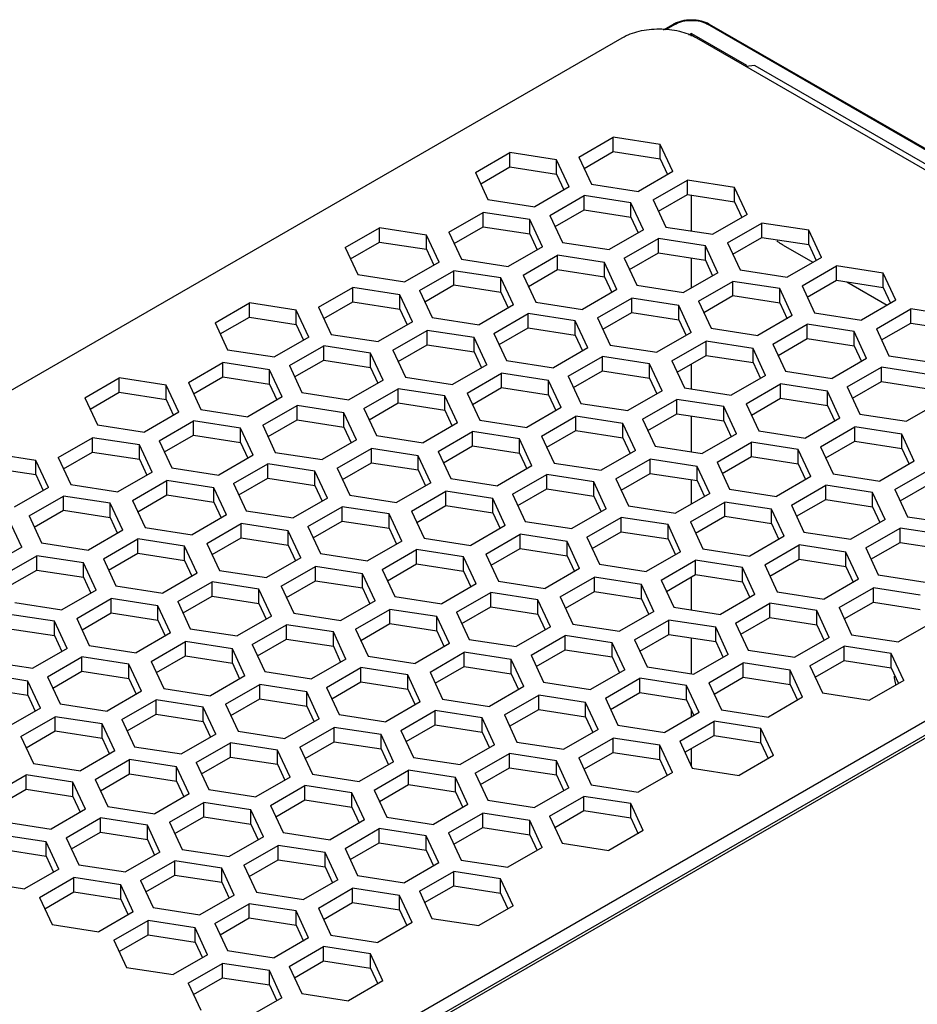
# Model space of a CAD drawing. Header units: millimetres. Extents: x 18 to 142, y 27 to 196.
# Tile 4 of 5: x 61 to 113, y 140 to 196. Entities that reach past the tile are written whole.
import ezdxf

# ---------------------------------------------------------------- set-up
doc = ezdxf.new("R2010")
doc.units = ezdxf.units.MM
doc.header["$LTSCALE"] = 14.501465
doc.layers.get('0').update_dxf_attribs({"linetype": 'CONTINUOUS'})

msp = doc.modelspace()

# ---------------------------------------------------------------- linework, layer by layer
at = {"color": 7}
for p, q in [((98.104, 195.535), (98.688, 195.872)), ((98.788, 195.862), (98.221, 195.535)), ((140.931, 172.593), (100.626, 195.862)), ((100.726, 195.872), (141.031, 172.602)), ((21.971, 152.492), (95.747, 195.087)), ((99.707, 195.332), (99.541, 195.236)), ((99.707, 195.181), (99.707, 195.332)), ((99.707, 195.332), (102.853, 193.515)), ((99.99, 195.087), (138.174, 173.042)), ((103.318, 193.503), (102.818, 193.454)), ((103.318, 193.503), (135.845, 174.724)), ((93.288, 188.276), (95.247, 189.407)), ((95.247, 188.591), (95.247, 189.407)), ((97.922, 188.993), (95.247, 189.407)), ((97.922, 188.177), (97.922, 188.993)), ((98.639, 187.448), (97.922, 188.993)), ((87.381, 187.398), (89.339, 188.528)), ((89.339, 187.712), (89.339, 188.528)), ((92.015, 188.115), (89.339, 188.528)), ((93.587, 187.632), (95.247, 188.591)), ((95.247, 188.591), (97.922, 188.177)), ((92.015, 187.298), (92.015, 188.115)), ((92.732, 186.57), (92.015, 188.115)), ((93.288, 188.276), (94.005, 186.731)), ((97.922, 188.177), (98.34, 187.276)), ((87.381, 187.398), (88.098, 185.853)), ((87.68, 186.754), (89.339, 187.712)), ((89.339, 187.712), (92.015, 187.298)), ((92.015, 187.298), (92.433, 186.397)), ((98.639, 187.448), (96.681, 186.318)), ((94.005, 186.731), (96.681, 186.318)), ((97.531, 185.827), (99.489, 186.958)), ((99.489, 186.141), (99.489, 186.958)), ((102.165, 186.544), (99.489, 186.958)), ((92.732, 186.57), (90.773, 185.439)), ((91.623, 184.948), (93.582, 186.079)), ((93.582, 185.263), (93.582, 186.079)), ((96.258, 185.665), (93.582, 186.079)), ((97.829, 185.183), (99.489, 186.141)), ((99.489, 186.141), (102.165, 185.727)), ((99.707, 184.056), (99.707, 186.107)), ((102.165, 185.727), (102.165, 186.544)), ((102.882, 184.999), (102.165, 186.544)), ((88.098, 185.853), (90.773, 185.439)), ((96.258, 184.849), (96.258, 185.665)), ((96.975, 184.12), (96.258, 185.665)), ((97.531, 185.827), (98.248, 184.282)), ((102.165, 185.727), (102.583, 184.826)), ((85.86, 183.988), (87.819, 185.118)), ((87.819, 184.302), (87.819, 185.118)), ((90.494, 184.705), (87.819, 185.118)), ((91.623, 184.948), (92.34, 183.403)), ((91.922, 184.304), (93.582, 185.263)), ((93.582, 185.263), (96.258, 184.849)), ((102.882, 184.999), (100.923, 183.868)), ((90.494, 183.888), (90.494, 184.705)), ((91.211, 183.16), (90.494, 184.705)), ((96.258, 184.849), (96.676, 183.948)), ((101.773, 183.377), (103.732, 184.508)), ((103.732, 183.692), (103.732, 184.508)), ((106.408, 184.094), (103.732, 184.508)), ((79.953, 183.109), (81.911, 184.24)), ((81.911, 183.423), (81.911, 184.24)), ((84.587, 183.826), (81.911, 184.24)), ((84.587, 183.009), (84.587, 183.826)), ((85.304, 182.281), (84.587, 183.826)), ((85.86, 183.988), (86.577, 182.443)), ((86.159, 183.344), (87.819, 184.302)), ((87.819, 184.302), (90.494, 183.888)), ((90.494, 183.888), (90.912, 182.987)), ((96.975, 184.12), (95.016, 182.99)), ((98.248, 184.282), (100.923, 183.868)), ((106.408, 183.278), (106.408, 184.094)), ((107.125, 182.549), (106.408, 184.094)), ((80.251, 182.465), (81.911, 183.423)), ((81.911, 183.423), (84.587, 183.009)), ((92.34, 183.403), (95.016, 182.99)), ((95.866, 182.499), (97.825, 183.63)), ((97.825, 182.813), (97.825, 183.63)), ((100.5, 183.216), (97.825, 183.63)), ((101.773, 183.377), (102.49, 181.833)), ((102.072, 182.733), (103.732, 183.692)), ((103.732, 183.692), (106.408, 183.278)), ((106.408, 183.278), (106.826, 182.377)), ((79.953, 183.109), (80.67, 181.564)), ((84.587, 183.009), (85.005, 182.109)), ((91.211, 183.16), (89.252, 182.029)), ((96.165, 181.855), (97.825, 182.813)), ((97.825, 182.813), (100.5, 182.399)), ((100.5, 182.399), (100.5, 183.216)), ((101.217, 181.671), (100.5, 183.216)), ((104.939, 183.247), (106.636, 182.268)), ((85.304, 182.281), (83.345, 181.15)), ((86.577, 182.443), (89.252, 182.029)), ((90.102, 181.538), (92.061, 182.669)), ((92.061, 181.852), (92.061, 182.669)), ((94.737, 182.255), (92.061, 182.669)), ((94.737, 181.439), (94.737, 182.255)), ((95.454, 180.71), (94.737, 182.255)), ((95.866, 182.499), (96.583, 180.954)), ((99.707, 180.799), (99.707, 182.522)), ((100.5, 182.399), (100.918, 181.498)), ((107.125, 182.549), (105.166, 181.419)), ((84.195, 180.66), (86.154, 181.79)), ((86.154, 180.974), (86.154, 181.79)), ((88.83, 181.377), (86.154, 181.79)), ((90.401, 180.894), (92.061, 181.852)), ((92.061, 181.852), (94.737, 181.439)), ((101.217, 181.671), (99.259, 180.54)), ((102.49, 181.833), (105.166, 181.419)), ((106.016, 180.928), (107.975, 182.059)), ((107.975, 181.242), (107.975, 182.059)), ((110.65, 181.645), (107.975, 182.059)), ((110.65, 180.828), (110.65, 181.645)), ((111.367, 180.1), (110.65, 181.645)), ((80.67, 181.564), (83.345, 181.15)), ((88.83, 180.56), (88.83, 181.377)), ((89.546, 179.832), (88.83, 181.377)), ((90.102, 181.538), (90.819, 179.993)), ((94.737, 181.439), (95.155, 180.538)), ((100.109, 180.049), (102.067, 181.18)), ((102.067, 180.364), (102.067, 181.18)), ((104.743, 180.766), (102.067, 181.18)), ((106.315, 180.284), (107.975, 181.242)), ((107.975, 181.242), (110.65, 180.828)), ((108.573, 181.15), (110.879, 179.818)), ((78.432, 179.699), (80.39, 180.83)), ((80.39, 180.013), (80.39, 180.83)), ((83.066, 180.416), (80.39, 180.83)), ((84.195, 180.66), (84.912, 179.115)), ((84.494, 180.016), (86.154, 180.974)), ((86.154, 180.974), (88.83, 180.56)), ((88.83, 180.56), (89.248, 179.659)), ((95.454, 180.71), (93.495, 179.579)), ((96.583, 180.954), (99.259, 180.54)), ((104.743, 179.95), (104.743, 180.766)), ((105.46, 179.222), (104.743, 180.766)), ((106.016, 180.928), (106.733, 179.383)), ((110.65, 180.828), (111.068, 179.927)), ((72.524, 178.82), (74.483, 179.951)), ((74.483, 179.135), (74.483, 179.951)), ((77.159, 179.537), (74.483, 179.951)), ((78.731, 179.055), (80.39, 180.013)), ((80.39, 180.013), (83.066, 179.599)), ((83.066, 179.599), (83.066, 180.416)), ((83.783, 178.871), (83.066, 180.416)), ((90.819, 179.993), (93.495, 179.579)), ((94.345, 179.089), (96.304, 180.22)), ((96.304, 179.403), (96.304, 180.22)), ((98.979, 179.806), (96.304, 180.22)), ((100.109, 180.049), (100.826, 178.505)), ((100.408, 179.405), (102.067, 180.364)), ((102.067, 180.364), (104.743, 179.95)), ((104.743, 179.95), (105.161, 179.049)), ((111.367, 180.1), (109.408, 178.969)), ((77.159, 178.721), (77.159, 179.537)), ((77.876, 177.993), (77.159, 179.537)), ((78.432, 179.699), (79.149, 178.154)), ((83.066, 179.599), (83.484, 178.699)), ((89.546, 179.832), (87.588, 178.701)), ((88.438, 178.21), (90.397, 179.341)), ((90.397, 178.524), (90.397, 179.341)), ((93.072, 178.927), (90.397, 179.341)), ((94.644, 178.445), (96.304, 179.403)), ((96.304, 179.403), (98.979, 178.989)), ((98.979, 178.989), (98.979, 179.806)), ((99.696, 178.261), (98.979, 179.806)), ((106.733, 179.383), (109.408, 178.969)), ((110.259, 178.478), (112.217, 179.609)), ((112.217, 178.793), (112.217, 179.609)), ((114.893, 179.195), (112.217, 179.609)), ((72.524, 178.82), (73.241, 177.276)), ((72.823, 178.176), (74.483, 179.135)), ((74.483, 179.135), (77.159, 178.721)), ((83.783, 178.871), (81.824, 177.74)), ((84.912, 179.115), (87.588, 178.701)), ((93.072, 178.111), (93.072, 178.927)), ((93.789, 177.382), (93.072, 178.927)), ((94.345, 179.089), (95.062, 177.544)), ((98.979, 178.989), (99.398, 178.088)), ((105.46, 179.222), (103.501, 178.091)), ((110.557, 177.834), (112.217, 178.793)), ((112.217, 178.793), (114.893, 178.379)), ((77.159, 178.721), (77.577, 177.82)), ((82.674, 177.25), (84.633, 178.38)), ((84.633, 177.564), (84.633, 178.38)), ((87.309, 177.966), (84.633, 178.38)), ((88.438, 178.21), (89.155, 176.665)), ((88.737, 177.566), (90.397, 178.524)), ((90.397, 178.524), (93.072, 178.111)), ((99.696, 178.261), (97.738, 177.13)), ((100.826, 178.505), (103.501, 178.091)), ((104.351, 177.6), (106.31, 178.731)), ((106.31, 177.914), (106.31, 178.731)), ((108.986, 178.317), (106.31, 178.731)), ((108.986, 177.5), (108.986, 178.317)), ((109.703, 176.772), (108.986, 178.317)), ((110.259, 178.478), (110.976, 176.934)), ((77.876, 177.993), (75.917, 176.862)), ((79.149, 178.154), (81.824, 177.74)), ((87.309, 177.15), (87.309, 177.966)), ((88.026, 176.422), (87.309, 177.966)), ((93.072, 178.111), (93.49, 177.21)), ((98.588, 176.639), (100.546, 177.77)), ((100.546, 176.954), (100.546, 177.77)), ((103.222, 177.356), (100.546, 177.77)), ((104.65, 176.956), (106.31, 177.914)), ((106.31, 177.914), (108.986, 177.5)), ((73.241, 177.276), (75.917, 176.862)), ((76.767, 176.371), (78.726, 177.502)), ((78.726, 176.685), (78.726, 177.502)), ((81.401, 177.088), (78.726, 177.502)), ((81.401, 176.271), (81.401, 177.088)), ((82.118, 175.543), (81.401, 177.088)), ((82.674, 177.25), (83.391, 175.705)), ((82.973, 176.606), (84.633, 177.564)), ((84.633, 177.564), (87.309, 177.15)), ((87.309, 177.15), (87.727, 176.249)), ((93.789, 177.382), (91.83, 176.252)), ((95.062, 177.544), (97.738, 177.13)), ((103.222, 176.54), (103.222, 177.356)), ((103.939, 175.811), (103.222, 177.356)), ((104.351, 177.6), (105.068, 176.055)), ((108.986, 177.5), (109.404, 176.6)), ((71.004, 175.41), (72.962, 176.541)), ((72.962, 175.725), (72.962, 176.541)), ((75.638, 176.127), (72.962, 176.541)), ((77.066, 175.727), (78.726, 176.685)), ((78.726, 176.685), (81.401, 176.271)), ((89.155, 176.665), (91.83, 176.252)), ((92.681, 175.761), (94.639, 176.892)), ((94.639, 176.075), (94.639, 176.892)), ((97.315, 176.478), (94.639, 176.892)), ((98.588, 176.639), (99.305, 175.094)), ((98.887, 175.995), (100.546, 176.954)), ((100.546, 176.954), (103.222, 176.54)), ((103.222, 176.54), (103.64, 175.639)), ((109.703, 176.772), (107.744, 175.641)), ((110.976, 176.934), (113.651, 176.52)), ((75.638, 175.311), (75.638, 176.127)), ((76.355, 174.583), (75.638, 176.127)), ((76.767, 176.371), (77.484, 174.826)), ((81.401, 176.271), (81.819, 175.371)), ((88.026, 176.422), (86.067, 175.291)), ((92.979, 175.117), (94.639, 176.075)), ((94.639, 176.075), (97.315, 175.661)), ((97.315, 175.661), (97.315, 176.478)), ((98.032, 174.933), (97.315, 176.478)), ((99.707, 175.032), (99.707, 176.469)), ((105.068, 176.055), (107.744, 175.641)), ((108.594, 175.15), (110.553, 176.281)), ((110.553, 175.465), (110.553, 176.281)), ((113.228, 175.867), (110.553, 176.281)), ((65.096, 174.532), (67.055, 175.663)), ((67.055, 174.846), (67.055, 175.663)), ((69.731, 175.249), (67.055, 175.663)), ((71.004, 175.41), (71.721, 173.866)), ((71.302, 174.766), (72.962, 175.725)), ((72.962, 175.725), (75.638, 175.311)), ((82.118, 175.543), (80.16, 174.412)), ((83.391, 175.705), (86.067, 175.291)), ((86.917, 174.8), (88.876, 175.931)), ((88.876, 175.114), (88.876, 175.931)), ((91.551, 175.517), (88.876, 175.931)), ((91.551, 174.701), (91.551, 175.517)), ((92.268, 173.972), (91.551, 175.517)), ((92.681, 175.761), (93.397, 174.216)), ((97.315, 175.661), (97.733, 174.76)), ((103.939, 175.811), (101.98, 174.681)), ((108.893, 174.506), (110.553, 175.465)), ((110.553, 175.465), (113.228, 175.051)), ((65.395, 173.888), (67.055, 174.846)), ((67.055, 174.846), (69.731, 174.432)), ((69.731, 174.432), (69.731, 175.249)), ((70.448, 173.704), (69.731, 175.249)), ((75.638, 175.311), (76.056, 174.41)), ((77.484, 174.826), (80.16, 174.412)), ((81.01, 173.922), (82.968, 175.052)), ((82.968, 174.236), (82.968, 175.052)), ((85.644, 174.638), (82.968, 175.052)), ((87.216, 174.156), (88.876, 175.114)), ((88.876, 175.114), (91.551, 174.701)), ((98.032, 174.933), (96.073, 173.802)), ((99.305, 175.094), (101.98, 174.681)), ((102.83, 174.19), (104.789, 175.321)), ((104.789, 174.504), (104.789, 175.321)), ((107.465, 174.907), (104.789, 175.321)), ((107.465, 174.09), (107.465, 174.907)), ((108.182, 173.362), (107.465, 174.907)), ((108.594, 175.15), (109.311, 173.606)), ((65.096, 174.532), (65.813, 172.987)), ((69.731, 174.432), (70.149, 173.531)), ((76.355, 174.583), (74.396, 173.452)), ((85.644, 173.822), (85.644, 174.638)), ((86.361, 173.094), (85.644, 174.638)), ((86.917, 174.8), (87.634, 173.255)), ((91.551, 174.701), (91.969, 173.8)), ((96.923, 173.311), (98.882, 174.442)), ((98.882, 173.626), (98.882, 174.442)), ((101.557, 174.028), (98.882, 174.442)), ((103.129, 173.546), (104.789, 174.504)), ((104.789, 174.504), (107.465, 174.09)), ((113.945, 174.323), (111.987, 173.192)), ((70.448, 173.704), (68.489, 172.573)), ((71.721, 173.866), (74.396, 173.452)), ((75.246, 172.961), (77.205, 174.092)), ((77.205, 173.275), (77.205, 174.092)), ((79.881, 173.678), (77.205, 174.092)), ((81.01, 173.922), (81.727, 172.377)), ((81.309, 173.278), (82.968, 174.236)), ((82.968, 174.236), (85.644, 173.822)), ((85.644, 173.822), (86.062, 172.921)), ((92.268, 173.972), (90.31, 172.841)), ((93.397, 174.216), (96.073, 173.802)), ((101.557, 173.212), (101.557, 174.028)), ((102.274, 172.483), (101.557, 174.028)), ((102.83, 174.19), (103.547, 172.645)), ((107.465, 174.09), (107.883, 173.189)), ((69.339, 172.082), (71.298, 173.213)), ((71.298, 172.397), (71.298, 173.213)), ((73.973, 172.799), (71.298, 173.213)), ((75.545, 172.317), (77.205, 173.275)), ((77.205, 173.275), (79.881, 172.861)), ((79.881, 172.861), (79.881, 173.678)), ((80.597, 172.133), (79.881, 173.678)), ((87.634, 173.255), (90.31, 172.841)), ((91.16, 172.351), (93.118, 173.481)), ((93.118, 172.665), (93.118, 173.481)), ((95.794, 173.068), (93.118, 173.481)), ((96.923, 173.311), (97.64, 171.767)), ((97.222, 172.667), (98.882, 173.626)), ((98.882, 173.626), (101.557, 173.212)), ((99.707, 171.447), (99.707, 173.498)), ((101.557, 173.212), (101.976, 172.311)), ((108.182, 173.362), (106.223, 172.231)), ((109.311, 173.606), (111.987, 173.192)), ((65.813, 172.987), (68.489, 172.573)), ((73.973, 171.983), (73.973, 172.799)), ((74.69, 171.255), (73.973, 172.799)), ((75.246, 172.961), (75.963, 171.416)), ((79.881, 172.861), (80.299, 171.961)), ((86.361, 173.094), (84.402, 171.963)), ((85.252, 171.472), (87.211, 172.603)), ((87.211, 171.786), (87.211, 172.603)), ((89.887, 172.189), (87.211, 172.603)), ((91.459, 171.707), (93.118, 172.665)), ((93.118, 172.665), (95.794, 172.251)), ((95.794, 172.251), (95.794, 173.068)), ((96.511, 171.523), (95.794, 173.068)), ((103.547, 172.645), (106.223, 172.231)), ((107.073, 171.74), (109.032, 172.871)), ((109.032, 172.055), (109.032, 172.871)), ((111.707, 172.457), (109.032, 172.871)), ((63.575, 171.122), (65.534, 172.253)), ((65.534, 171.436), (65.534, 172.253)), ((68.21, 171.839), (65.534, 172.253)), ((69.339, 172.082), (70.056, 170.538)), ((69.638, 171.438), (71.298, 172.397)), ((71.298, 172.397), (73.973, 171.983)), ((80.597, 172.133), (78.639, 171.002)), ((81.727, 172.377), (84.402, 171.963)), ((89.887, 171.373), (89.887, 172.189)), ((90.604, 170.644), (89.887, 172.189)), ((91.16, 172.351), (91.877, 170.806)), ((95.794, 172.251), (96.212, 171.35)), ((102.274, 172.483), (100.316, 171.353)), ((107.372, 171.096), (109.032, 172.055)), ((109.032, 172.055), (111.707, 171.641)), ((111.707, 171.641), (111.707, 172.457)), ((112.424, 170.913), (111.707, 172.457)), ((68.21, 171.022), (68.21, 171.839)), ((68.927, 170.294), (68.21, 171.839)), ((73.973, 171.983), (74.391, 171.082)), ((79.489, 170.511), (81.448, 171.642)), ((81.448, 170.826), (81.448, 171.642)), ((84.123, 171.228), (81.448, 171.642)), ((85.252, 171.472), (85.969, 169.927)), ((85.551, 170.828), (87.211, 171.786)), ((87.211, 171.786), (89.887, 171.373)), ((96.511, 171.523), (94.552, 170.392)), ((97.64, 171.767), (100.316, 171.353)), ((101.166, 170.862), (103.125, 171.993)), ((103.125, 171.176), (103.125, 171.993)), ((105.8, 171.579), (103.125, 171.993)), ((105.8, 170.762), (105.8, 171.579)), ((106.517, 170.034), (105.8, 171.579)), ((107.073, 171.74), (107.79, 170.196)), ((111.707, 171.641), (112.125, 170.74)), ((62.302, 170.96), (59.627, 171.374)), ((62.302, 170.144), (62.302, 170.96)), ((63.019, 169.415), (62.302, 170.96)), ((63.575, 171.122), (64.292, 169.577)), ((63.874, 170.478), (65.534, 171.436)), ((141.073, 171.286), (65.47, 127.637)), ((65.534, 171.436), (68.21, 171.022)), ((68.21, 171.022), (68.628, 170.121)), ((74.69, 171.255), (72.732, 170.124)), ((75.963, 171.416), (78.639, 171.002)), ((84.123, 170.412), (84.123, 171.228)), ((84.84, 169.684), (84.123, 171.228)), ((89.887, 171.373), (90.305, 170.472)), ((95.402, 169.901), (97.361, 171.032)), ((97.361, 170.216), (97.361, 171.032)), ((100.037, 170.618), (97.361, 171.032)), ((101.465, 170.218), (103.125, 171.176)), ((103.125, 171.176), (105.8, 170.762)), ((112.424, 170.913), (110.466, 169.782)), ((59.627, 170.558), (62.302, 170.144)), ((64.398, 127.998), (138.174, 170.592)), ((70.056, 170.538), (72.732, 170.124)), ((73.582, 169.633), (75.54, 170.764)), ((75.54, 169.947), (75.54, 170.764)), ((78.216, 170.35), (75.54, 170.764)), ((78.216, 169.533), (78.216, 170.35)), ((78.933, 168.805), (78.216, 170.35)), ((79.489, 170.511), (80.206, 168.967)), ((79.788, 169.868), (81.448, 170.826)), ((81.448, 170.826), (84.123, 170.412)), ((84.123, 170.412), (84.541, 169.511)), ((90.604, 170.644), (88.645, 169.513)), ((91.877, 170.806), (94.552, 170.392)), ((100.037, 169.802), (100.037, 170.618)), ((100.754, 169.073), (100.037, 170.618)), ((101.166, 170.862), (101.883, 169.317)), ((105.8, 170.762), (106.218, 169.861)), ((111.316, 169.291), (113.274, 170.422)), ((62.302, 170.144), (62.721, 169.243)), ((138.174, 169.776), (64.398, 127.181)), ((68.927, 170.294), (66.968, 169.163)), ((67.818, 168.672), (69.777, 169.803)), ((69.777, 168.987), (69.777, 169.803)), ((72.452, 169.389), (69.777, 169.803)), ((73.88, 168.989), (75.54, 169.947)), ((75.54, 169.947), (78.216, 169.533)), ((85.969, 169.927), (88.645, 169.513)), ((89.495, 169.023), (91.454, 170.154)), ((91.454, 169.337), (91.454, 170.154)), ((94.129, 169.74), (91.454, 170.154)), ((95.402, 169.901), (96.119, 168.356)), ((95.701, 169.257), (97.361, 170.216)), ((97.361, 170.216), (100.037, 169.802)), ((99.707, 168.469), (99.707, 169.853)), ((100.037, 169.802), (100.455, 168.901)), ((106.517, 170.034), (104.558, 168.903)), ((107.79, 170.196), (110.466, 169.782)), ((63.019, 169.415), (61.061, 168.285)), ((64.292, 169.577), (66.968, 169.163)), ((72.452, 168.573), (72.452, 169.389)), ((73.169, 167.845), (72.452, 169.389)), ((73.582, 169.633), (74.299, 168.088)), ((78.216, 169.533), (78.634, 168.633)), ((84.84, 169.684), (82.881, 168.553)), ((89.794, 168.379), (91.454, 169.337)), ((91.454, 169.337), (94.129, 168.923)), ((94.129, 168.923), (94.129, 169.74)), ((94.846, 168.195), (94.129, 169.74)), ((101.883, 169.317), (104.558, 168.903)), ((105.409, 168.412), (107.367, 169.543)), ((107.367, 168.727), (107.367, 169.543)), ((110.043, 169.129), (107.367, 169.543)), ((111.316, 169.291), (112.033, 167.746)), ((111.615, 168.647), (113.274, 169.605)), ((61.911, 167.794), (63.87, 168.925)), ((63.87, 168.108), (63.87, 168.925)), ((66.545, 168.511), (63.87, 168.925)), ((67.818, 168.672), (68.535, 167.128)), ((68.117, 168.028), (69.777, 168.987)), ((69.777, 168.987), (72.452, 168.573)), ((78.933, 168.805), (76.974, 167.674)), ((80.206, 168.967), (82.881, 168.553)), ((83.732, 168.062), (85.69, 169.193)), ((85.69, 168.376), (85.69, 169.193)), ((88.366, 168.779), (85.69, 169.193)), ((88.366, 167.962), (88.366, 168.779)), ((89.083, 167.234), (88.366, 168.779)), ((89.495, 169.023), (90.212, 167.478)), ((94.129, 168.923), (94.547, 168.022)), ((100.754, 169.073), (98.795, 167.943)), ((105.707, 167.768), (107.367, 168.727)), ((107.367, 168.727), (110.043, 168.313)), ((110.043, 168.313), (110.043, 169.129)), ((110.76, 167.585), (110.043, 169.129)), ((62.21, 167.15), (63.87, 168.108)), ((63.87, 168.108), (66.545, 167.694)), ((66.545, 167.694), (66.545, 168.511)), ((67.262, 166.966), (66.545, 168.511)), ((72.452, 168.573), (72.87, 167.672)), ((74.299, 168.088), (76.974, 167.674)), ((77.824, 167.184), (79.783, 168.314)), ((79.783, 167.498), (79.783, 168.314)), ((82.459, 167.9), (79.783, 168.314)), ((84.03, 167.418), (85.69, 168.376)), ((85.69, 168.376), (88.366, 167.962)), ((94.846, 168.195), (92.888, 167.064)), ((96.119, 168.356), (98.795, 167.943)), ((99.645, 167.452), (101.604, 168.583)), ((101.604, 167.766), (101.604, 168.583)), ((104.279, 168.169), (101.604, 168.583)), ((104.279, 167.352), (104.279, 168.169)), ((104.996, 166.624), (104.279, 168.169)), ((105.409, 168.412), (106.125, 166.868)), ((110.043, 168.313), (110.461, 167.412)), ((61.499, 166.005), (60.782, 167.55)), ((61.911, 167.794), (62.628, 166.249)), ((66.545, 167.694), (66.963, 166.793)), ((73.169, 167.845), (71.211, 166.714)), ((82.459, 167.084), (82.459, 167.9)), ((83.176, 166.356), (82.459, 167.9)), ((83.732, 168.062), (84.448, 166.517)), ((88.366, 167.962), (88.784, 167.062)), ((93.738, 166.573), (95.696, 167.704)), ((95.696, 166.888), (95.696, 167.704)), ((98.372, 167.29), (95.696, 167.704)), ((99.944, 166.808), (101.604, 167.766)), ((101.604, 167.766), (104.279, 167.352)), ((110.76, 167.585), (108.801, 166.454)), ((112.033, 167.746), (114.708, 167.332)), ((67.262, 166.966), (65.303, 165.835)), ((68.535, 167.128), (71.211, 166.714)), ((72.061, 166.223), (74.019, 167.354)), ((74.019, 166.537), (74.019, 167.354)), ((76.695, 166.94), (74.019, 167.354)), ((77.824, 167.184), (78.541, 165.639)), ((78.123, 166.54), (79.783, 167.498)), ((79.783, 167.498), (82.459, 167.084)), ((82.459, 167.084), (82.877, 166.183)), ((89.083, 167.234), (87.124, 166.103)), ((90.212, 167.478), (92.888, 167.064)), ((98.372, 166.474), (98.372, 167.29)), ((99.089, 165.745), (98.372, 167.29)), ((99.645, 167.452), (100.362, 165.907)), ((104.279, 167.352), (104.697, 166.451)), ((109.651, 165.963), (111.61, 167.094)), ((111.61, 166.277), (111.61, 167.094)), ((114.285, 166.68), (111.61, 167.094)), ((66.154, 165.344), (68.112, 166.475)), ((68.112, 165.659), (68.112, 166.475)), ((70.788, 166.061), (68.112, 166.475)), ((72.36, 165.579), (74.019, 166.537)), ((74.019, 166.537), (76.695, 166.123)), ((76.695, 166.123), (76.695, 166.94)), ((77.412, 165.395), (76.695, 166.94)), ((84.448, 166.517), (87.124, 166.103)), ((87.974, 165.613), (89.933, 166.743)), ((89.933, 165.927), (89.933, 166.743)), ((92.609, 166.33), (89.933, 166.743)), ((93.738, 166.573), (94.455, 165.028)), ((94.037, 165.929), (95.696, 166.888)), ((95.696, 166.888), (98.372, 166.474)), ((98.372, 166.474), (98.79, 165.573)), ((104.996, 166.624), (103.038, 165.493)), ((106.125, 166.868), (108.801, 166.454)), ((61.499, 166.005), (59.54, 164.875)), ((62.628, 166.249), (65.303, 165.835)), ((70.788, 165.245), (70.788, 166.061)), ((71.505, 164.517), (70.788, 166.061)), ((72.061, 166.223), (72.778, 164.678)), ((76.695, 166.123), (77.113, 165.223)), ((83.176, 166.356), (81.217, 165.225)), ((82.067, 164.734), (84.026, 165.865)), ((84.026, 165.048), (84.026, 165.865)), ((86.701, 165.451), (84.026, 165.865)), ((88.273, 164.969), (89.933, 165.927)), ((89.933, 165.927), (92.609, 165.513)), ((92.609, 165.513), (92.609, 166.33)), ((93.325, 164.785), (92.609, 166.33)), ((100.362, 165.907), (103.038, 165.493)), ((103.888, 165.002), (105.846, 166.133)), ((105.846, 165.317), (105.846, 166.133)), ((108.522, 165.719), (105.846, 166.133)), ((109.651, 165.963), (110.368, 164.418)), ((109.95, 165.319), (111.61, 166.277)), ((111.61, 166.277), (114.285, 165.863)), ((60.39, 164.384), (62.349, 165.515)), ((62.349, 164.698), (62.349, 165.515)), ((65.024, 165.101), (62.349, 165.515)), ((66.154, 165.344), (66.87, 163.8)), ((66.452, 164.7), (68.112, 165.659)), ((68.112, 165.659), (70.788, 165.245)), ((77.412, 165.395), (75.453, 164.264)), ((78.541, 165.639), (81.217, 165.225)), ((86.701, 164.634), (86.701, 165.451)), ((87.418, 163.906), (86.701, 165.451)), ((87.974, 165.613), (88.691, 164.068)), ((92.609, 165.513), (93.027, 164.612)), ((99.089, 165.745), (97.13, 164.615)), ((104.187, 164.358), (105.846, 165.317)), ((105.846, 165.317), (108.522, 164.903)), ((108.522, 164.903), (108.522, 165.719)), ((109.239, 164.174), (108.522, 165.719)), ((65.024, 164.284), (65.024, 165.101)), ((65.741, 163.556), (65.024, 165.101)), ((70.788, 165.245), (71.206, 164.344)), ((76.303, 163.773), (78.262, 164.904)), ((78.262, 164.088), (78.262, 164.904)), ((80.938, 164.49), (78.262, 164.904)), ((82.067, 164.734), (82.784, 163.189)), ((82.366, 164.09), (84.026, 165.048)), ((84.026, 165.048), (86.701, 164.634)), ((93.325, 164.785), (91.367, 163.654)), ((94.455, 165.028), (97.13, 164.615)), ((97.98, 164.124), (99.939, 165.255)), ((99.939, 164.438), (99.939, 165.255)), ((102.615, 164.841), (99.939, 165.255)), ((102.615, 164.024), (102.615, 164.841)), ((103.332, 163.296), (102.615, 164.841)), ((103.888, 165.002), (104.605, 163.458)), ((108.522, 164.903), (108.94, 164.002)), ((60.689, 163.74), (62.349, 164.698)), ((62.349, 164.698), (65.024, 164.284)), ((65.024, 164.284), (65.442, 163.383)), ((71.505, 164.517), (69.546, 163.386)), ((72.778, 164.678), (75.453, 164.264)), ((80.938, 163.674), (80.938, 164.49)), ((81.655, 162.946), (80.938, 164.49)), ((86.701, 164.634), (87.119, 163.734)), ((92.217, 163.163), (94.176, 164.294)), ((94.176, 163.477), (94.176, 164.294)), ((96.851, 163.88), (94.176, 164.294)), ((98.279, 163.48), (99.939, 164.438)), ((99.707, 162.423), (99.707, 164.304)), ((99.939, 164.438), (102.615, 164.024)), ((109.239, 164.174), (107.28, 163.044)), ((110.368, 164.418), (113.044, 164.004)), ((66.87, 163.8), (69.546, 163.386)), ((70.396, 162.895), (72.355, 164.026)), ((72.355, 163.209), (72.355, 164.026)), ((75.03, 163.612), (72.355, 164.026)), ((75.03, 162.795), (75.03, 163.612)), ((75.747, 162.067), (75.03, 163.612)), ((76.303, 163.773), (77.02, 162.229)), ((76.602, 163.129), (78.262, 164.088)), ((78.262, 164.088), (80.938, 163.674)), ((80.938, 163.674), (81.356, 162.773)), ((87.418, 163.906), (85.46, 162.775)), ((88.691, 164.068), (91.367, 163.654)), ((96.851, 163.064), (96.851, 163.88)), ((97.568, 162.335), (96.851, 163.88)), ((97.98, 164.124), (98.697, 162.579)), ((102.615, 164.024), (103.033, 163.123)), ((108.13, 162.553), (110.089, 163.684)), ((110.089, 162.867), (110.089, 163.684)), ((112.765, 163.27), (110.089, 163.684)), ((65.741, 163.556), (63.783, 162.425)), ((64.633, 161.934), (66.591, 163.065)), ((66.591, 162.249), (66.591, 163.065)), ((69.267, 162.651), (66.591, 163.065)), ((70.695, 162.251), (72.355, 163.209)), ((72.355, 163.209), (75.03, 162.795)), ((82.784, 163.189), (85.46, 162.775)), ((86.31, 162.285), (88.268, 163.415)), ((88.268, 162.599), (88.268, 163.415)), ((90.944, 163.002), (88.268, 163.415)), ((92.217, 163.163), (92.934, 161.618)), ((92.516, 162.519), (94.176, 163.477)), ((94.176, 163.477), (96.851, 163.064)), ((96.851, 163.064), (97.269, 162.163)), ((103.332, 163.296), (101.373, 162.165)), ((104.605, 163.458), (107.28, 163.044)), ((61.107, 162.839), (63.783, 162.425)), ((69.267, 161.835), (69.267, 162.651)), ((69.984, 161.106), (69.267, 162.651)), ((70.396, 162.895), (71.113, 161.35)), ((75.03, 162.795), (75.449, 161.895)), ((81.655, 162.946), (79.696, 161.815)), ((80.546, 161.324), (82.505, 162.455)), ((82.505, 161.638), (82.505, 162.455)), ((85.18, 162.041), (82.505, 162.455)), ((86.608, 161.641), (88.268, 162.599)), ((88.268, 162.599), (90.944, 162.185)), ((90.944, 162.185), (90.944, 163.002)), ((91.661, 161.457), (90.944, 163.002)), ((98.697, 162.579), (101.373, 162.165)), ((102.223, 161.674), (104.182, 162.805)), ((104.182, 161.989), (104.182, 162.805)), ((106.857, 162.391), (104.182, 162.805)), ((108.13, 162.553), (108.847, 161.008)), ((108.429, 161.909), (110.089, 162.867)), ((110.089, 162.867), (112.765, 162.453)), ((63.36, 161.773), (60.684, 162.187)), ((64.633, 161.934), (65.35, 160.39)), ((64.932, 161.29), (66.591, 162.249)), ((66.591, 162.249), (69.267, 161.835)), ((75.747, 162.067), (73.789, 160.936)), ((77.02, 162.229), (79.696, 161.815)), ((85.18, 161.224), (85.18, 162.041)), ((85.897, 160.496), (85.18, 162.041)), ((86.31, 162.285), (87.027, 160.74)), ((90.944, 162.185), (91.362, 161.284)), ((97.568, 162.335), (95.609, 161.204)), ((102.522, 161.03), (104.182, 161.989)), ((104.182, 161.989), (106.857, 161.575)), ((106.857, 161.575), (106.857, 162.391)), ((107.574, 160.847), (106.857, 162.391)), ((60.684, 161.37), (63.36, 160.956)), ((63.36, 160.956), (63.36, 161.773)), ((64.077, 160.228), (63.36, 161.773)), ((69.267, 161.835), (69.685, 160.934)), ((71.113, 161.35), (73.789, 160.936)), ((74.639, 160.445), (76.597, 161.576)), ((76.597, 160.76), (76.597, 161.576)), ((79.273, 161.162), (76.597, 161.576)), ((80.845, 160.68), (82.505, 161.638)), ((82.505, 161.638), (85.18, 161.224)), ((91.661, 161.457), (89.702, 160.326)), ((92.934, 161.618), (95.609, 161.204)), ((96.46, 160.714), (98.418, 161.845)), ((98.418, 161.028), (98.418, 161.845)), ((101.094, 161.431), (98.418, 161.845)), ((101.094, 160.614), (101.094, 161.431)), ((101.811, 159.886), (101.094, 161.431)), ((102.223, 161.674), (102.94, 160.13)), ((106.857, 161.575), (107.275, 160.674)), ((113.482, 161.725), (111.523, 160.594)), ((63.36, 160.956), (63.778, 160.055)), ((69.984, 161.106), (68.025, 159.976)), ((79.273, 160.346), (79.273, 161.162)), ((79.99, 159.618), (79.273, 161.162)), ((80.546, 161.324), (81.263, 159.779)), ((85.18, 161.224), (85.598, 160.324)), ((90.552, 159.835), (92.511, 160.966)), ((92.511, 160.15), (92.511, 160.966)), ((95.187, 160.552), (92.511, 160.966)), ((96.758, 160.07), (98.418, 161.028)), ((98.418, 161.028), (101.094, 160.614)), ((99.707, 158.778), (99.707, 160.829)), ((107.574, 160.847), (105.616, 159.716)), ((108.847, 161.008), (111.523, 160.594)), ((64.077, 160.228), (62.118, 159.097)), ((65.35, 160.39), (68.025, 159.976)), ((68.875, 159.485), (70.834, 160.616)), ((70.834, 159.799), (70.834, 160.616)), ((73.51, 160.202), (70.834, 160.616)), ((74.639, 160.445), (75.356, 158.901)), ((74.938, 159.802), (76.597, 160.76)), ((76.597, 160.76), (79.273, 160.346)), ((79.273, 160.346), (79.691, 159.445)), ((85.897, 160.496), (83.939, 159.365)), ((87.027, 160.74), (89.702, 160.326)), ((95.187, 159.736), (95.187, 160.552)), ((95.903, 159.007), (95.187, 160.552)), ((96.46, 160.714), (97.176, 159.169)), ((101.094, 160.614), (101.512, 159.713)), ((106.466, 159.225), (108.424, 160.356)), ((108.424, 159.539), (108.424, 160.356)), ((111.1, 159.942), (108.424, 160.356)), ((62.968, 158.606), (64.927, 159.737)), ((64.927, 158.921), (64.927, 159.737)), ((67.602, 159.323), (64.927, 159.737)), ((69.174, 158.841), (70.834, 159.799)), ((70.834, 159.799), (73.51, 159.385)), ((73.51, 159.385), (73.51, 160.202)), ((74.227, 158.657), (73.51, 160.202)), ((81.263, 159.779), (83.939, 159.365)), ((84.789, 158.875), (86.747, 160.005)), ((86.747, 159.189), (86.747, 160.005)), ((89.423, 159.591), (86.747, 160.005)), ((90.552, 159.835), (91.269, 158.29)), ((90.851, 159.191), (92.511, 160.15)), ((92.511, 160.15), (95.187, 159.736)), ((95.187, 159.736), (95.605, 158.835)), ((101.811, 159.886), (99.852, 158.755)), ((102.94, 160.13), (105.616, 159.716)), ((111.1, 159.125), (111.1, 159.942)), ((111.817, 158.397), (111.1, 159.942)), ((59.442, 159.511), (62.118, 159.097)), ((67.602, 158.507), (67.602, 159.323)), ((68.319, 157.778), (67.602, 159.323)), ((68.875, 159.485), (69.592, 157.94)), ((73.51, 159.385), (73.928, 158.484)), ((79.99, 159.618), (78.031, 158.487)), ((78.881, 157.996), (80.84, 159.127)), ((80.84, 158.31), (80.84, 159.127)), ((83.516, 158.713), (80.84, 159.127)), ((85.088, 158.231), (86.747, 159.189)), ((86.747, 159.189), (89.423, 158.775)), ((89.423, 158.775), (89.423, 159.591)), ((90.14, 158.047), (89.423, 159.591)), ((97.176, 159.169), (99.852, 158.755)), ((100.702, 158.264), (102.661, 159.395)), ((102.661, 158.579), (102.661, 159.395)), ((105.336, 158.981), (102.661, 159.395)), ((106.466, 159.225), (107.183, 157.68)), ((106.765, 158.581), (108.424, 159.539)), ((108.424, 159.539), (111.1, 159.125)), ((111.1, 159.125), (111.518, 158.225)), ((61.839, 158.363), (59.163, 158.776)), ((62.968, 158.606), (63.685, 157.062)), ((63.267, 157.962), (64.927, 158.921)), ((64.927, 158.921), (67.602, 158.507)), ((74.227, 158.657), (72.268, 157.526)), ((75.356, 158.901), (78.031, 158.487)), ((83.516, 157.896), (83.516, 158.713)), ((84.233, 157.168), (83.516, 158.713)), ((84.789, 158.875), (85.506, 157.33)), ((89.423, 158.775), (89.841, 157.874)), ((95.903, 159.007), (93.945, 157.877)), ((101.001, 157.62), (102.661, 158.579)), ((102.661, 158.579), (105.336, 158.165)), ((105.336, 158.165), (105.336, 158.981)), ((106.053, 157.436), (105.336, 158.981)), ((59.163, 157.96), (61.839, 157.546)), ((61.839, 157.546), (61.839, 158.363)), ((62.556, 156.818), (61.839, 158.363)), ((67.602, 158.507), (68.02, 157.606)), ((73.118, 157.035), (75.077, 158.166)), ((75.077, 157.35), (75.077, 158.166)), ((77.752, 157.752), (75.077, 158.166)), ((78.881, 157.996), (79.598, 156.451)), ((79.18, 157.352), (80.84, 158.31)), ((80.84, 158.31), (83.516, 157.896)), ((90.14, 158.047), (88.181, 156.916)), ((91.269, 158.29), (93.945, 157.877)), ((94.795, 157.386), (96.754, 158.517)), ((96.754, 157.7), (96.754, 158.517)), ((99.429, 158.103), (96.754, 158.517)), ((99.429, 157.286), (99.429, 158.103)), ((100.146, 156.558), (99.429, 158.103)), ((100.702, 158.264), (101.419, 156.72)), ((105.336, 158.165), (105.755, 157.264)), ((111.817, 158.397), (109.858, 157.266)), ((61.839, 157.546), (62.257, 156.645)), ((68.319, 157.778), (66.361, 156.648)), ((69.592, 157.94), (72.268, 157.526)), ((77.752, 156.936), (77.752, 157.752)), ((78.469, 156.208), (77.752, 157.752)), ((83.516, 157.896), (83.934, 156.996)), ((89.031, 156.425), (90.99, 157.556)), ((90.99, 156.739), (90.99, 157.556)), ((93.666, 157.142), (90.99, 157.556)), ((95.094, 156.742), (96.754, 157.7)), ((96.754, 157.7), (99.429, 157.286)), ((106.053, 157.436), (104.095, 156.306)), ((107.183, 157.68), (109.858, 157.266)), ((63.685, 157.062), (66.361, 156.648)), ((67.211, 156.157), (69.169, 157.288)), ((69.169, 156.471), (69.169, 157.288)), ((71.845, 156.874), (69.169, 157.288)), ((71.845, 156.057), (71.845, 156.874)), ((72.562, 155.329), (71.845, 156.874)), ((73.118, 157.035), (73.835, 155.491)), ((73.417, 156.391), (75.077, 157.35)), ((75.077, 157.35), (77.752, 156.936)), ((77.752, 156.936), (78.17, 156.035)), ((84.233, 157.168), (82.274, 156.037)), ((85.506, 157.33), (88.181, 156.916)), ((93.666, 156.326), (93.666, 157.142)), ((94.383, 155.597), (93.666, 157.142)), ((94.795, 157.386), (95.512, 155.841)), ((99.429, 157.286), (99.847, 156.385)), ((62.556, 156.818), (60.597, 155.687)), ((61.447, 155.196), (63.406, 156.327)), ((63.406, 155.511), (63.406, 156.327)), ((66.081, 155.913), (63.406, 156.327)), ((67.51, 155.513), (69.169, 156.471)), ((69.169, 156.471), (71.845, 156.057)), ((79.598, 156.451), (82.274, 156.037)), ((83.124, 155.547), (85.083, 156.677)), ((85.083, 155.861), (85.083, 156.677)), ((87.758, 156.264), (85.083, 156.677)), ((89.031, 156.425), (89.748, 154.88)), ((89.33, 155.781), (90.99, 156.739)), ((90.99, 156.739), (93.666, 156.326)), ((93.666, 156.326), (94.084, 155.425)), ((100.146, 156.558), (98.187, 155.427)), ((99.707, 156.304), (99.707, 156.688)), ((101.419, 156.72), (104.095, 156.306)), ((66.081, 155.097), (66.081, 155.913)), ((66.798, 154.368), (66.081, 155.913)), ((67.211, 156.157), (67.928, 154.612)), ((71.845, 156.057), (72.263, 155.156)), ((78.469, 156.208), (76.511, 155.077)), ((77.361, 154.586), (79.319, 155.717)), ((79.319, 154.9), (79.319, 155.717)), ((81.995, 155.303), (79.319, 155.717)), ((83.423, 154.903), (85.083, 155.861)), ((85.083, 155.861), (87.758, 155.447)), ((87.758, 155.447), (87.758, 156.264)), ((88.475, 154.719), (87.758, 156.264)), ((95.512, 155.841), (98.187, 155.427)), ((99.038, 154.936), (100.996, 156.067)), ((100.996, 155.251), (100.996, 156.067)), ((103.672, 155.653), (100.996, 156.067)), ((61.447, 155.196), (62.164, 153.651)), ((61.746, 154.552), (63.406, 155.511)), ((63.406, 155.511), (66.081, 155.097)), ((72.562, 155.329), (70.603, 154.198)), ((73.835, 155.491), (76.511, 155.077)), ((81.995, 154.486), (81.995, 155.303)), ((82.712, 153.758), (81.995, 155.303)), ((83.124, 155.547), (83.841, 154.002)), ((87.758, 155.447), (88.177, 154.546)), ((94.383, 155.597), (92.424, 154.466)), ((99.336, 154.292), (100.996, 155.251)), ((100.996, 155.251), (103.672, 154.837)), ((103.672, 154.837), (103.672, 155.653)), ((104.389, 154.108), (103.672, 155.653)), ((66.081, 155.097), (66.5, 154.196)), ((67.928, 154.612), (70.603, 154.198)), ((71.453, 153.707), (73.412, 154.838)), ((73.412, 154.022), (73.412, 154.838)), ((76.088, 154.424), (73.412, 154.838)), ((77.361, 154.586), (78.078, 153.041)), ((77.659, 153.942), (79.319, 154.9)), ((79.319, 154.9), (81.995, 154.486)), ((88.475, 154.719), (86.517, 153.588)), ((89.748, 154.88), (92.424, 154.466)), ((93.274, 153.976), (95.233, 155.106)), ((95.233, 154.29), (95.233, 155.106)), ((97.908, 154.693), (95.233, 155.106)), ((97.908, 153.876), (97.908, 154.693)), ((98.625, 153.148), (97.908, 154.693)), ((99.038, 154.936), (99.755, 153.392)), ((103.672, 154.837), (104.09, 153.936)), ((66.798, 154.368), (64.84, 153.238)), ((76.088, 153.608), (76.088, 154.424)), ((76.805, 152.88), (76.088, 154.424)), ((81.995, 154.486), (82.413, 153.586)), ((87.367, 153.097), (89.325, 154.228)), ((89.325, 153.411), (89.325, 154.228)), ((92.001, 153.814), (89.325, 154.228)), ((93.573, 153.332), (95.233, 154.29)), ((95.233, 154.29), (97.908, 153.876)), ((99.707, 153.494), (99.707, 154.506)), ((104.389, 154.108), (102.43, 152.978)), ((62.164, 153.651), (64.84, 153.238)), ((65.69, 152.747), (67.649, 153.878)), ((67.649, 153.061), (67.649, 153.878)), ((70.324, 153.464), (67.649, 153.878)), ((70.324, 152.647), (70.324, 153.464)), ((71.041, 151.919), (70.324, 153.464)), ((71.453, 153.707), (72.17, 152.163)), ((71.752, 153.063), (73.412, 154.022)), ((73.412, 154.022), (76.088, 153.608)), ((76.088, 153.608), (76.506, 152.707)), ((82.712, 153.758), (80.753, 152.627)), ((83.841, 154.002), (86.517, 153.588)), ((92.001, 152.998), (92.001, 153.814)), ((92.718, 152.269), (92.001, 153.814)), ((93.274, 153.976), (93.991, 152.431)), ((97.908, 153.876), (98.326, 152.975)), ((59.783, 151.868), (61.741, 152.999)), ((61.741, 152.183), (61.741, 152.999)), ((64.417, 152.585), (61.741, 152.999)), ((65.989, 152.103), (67.649, 153.061)), ((67.649, 153.061), (70.324, 152.647)), ((78.078, 153.041), (80.753, 152.627)), ((81.603, 152.136), (83.562, 153.267)), ((83.562, 152.451), (83.562, 153.267)), ((86.238, 152.853), (83.562, 153.267)), ((87.367, 153.097), (88.084, 151.552)), ((87.666, 152.453), (89.325, 153.411)), ((89.325, 153.411), (92.001, 152.998)), ((92.001, 152.998), (92.419, 152.097)), ((98.625, 153.148), (96.667, 152.017)), ((99.755, 153.392), (102.43, 152.978)), ((64.417, 151.769), (64.417, 152.585)), ((65.134, 151.04), (64.417, 152.585)), ((65.69, 152.747), (66.407, 151.202)), ((70.324, 152.647), (70.742, 151.746)), ((76.805, 152.88), (74.846, 151.749)), ((75.696, 151.258), (77.655, 152.389)), ((77.655, 151.572), (77.655, 152.389)), ((80.33, 151.975), (77.655, 152.389)), ((81.902, 151.493), (83.562, 152.451)), ((83.562, 152.451), (86.238, 152.037)), ((86.238, 152.037), (86.238, 152.853)), ((86.955, 151.309), (86.238, 152.853)), ((93.991, 152.431), (96.667, 152.017)), ((60.081, 151.224), (61.741, 152.183)), ((61.741, 152.183), (64.417, 151.769)), ((71.041, 151.919), (69.082, 150.788)), ((72.17, 152.163), (74.846, 151.749)), ((80.33, 151.158), (80.33, 151.975)), ((81.047, 150.43), (80.33, 151.975)), ((81.603, 152.136), (82.32, 150.592)), ((86.238, 152.037), (86.656, 151.136)), ((92.718, 152.269), (90.759, 151.138)), ((91.609, 150.648), (93.568, 151.779)), ((93.568, 150.962), (93.568, 151.779)), ((96.244, 151.365), (93.568, 151.779)), ((64.417, 151.769), (64.835, 150.868)), ((69.932, 150.297), (71.891, 151.428)), ((71.891, 150.612), (71.891, 151.428)), ((74.567, 151.014), (71.891, 151.428)), ((75.696, 151.258), (76.413, 149.713)), ((75.995, 150.614), (77.655, 151.572)), ((77.655, 151.572), (80.33, 151.158)), ((86.955, 151.309), (84.996, 150.178)), ((88.084, 151.552), (90.759, 151.138)), ((96.244, 150.548), (96.244, 151.365)), ((96.961, 149.82), (96.244, 151.365)), ((65.134, 151.04), (63.175, 149.91)), ((66.407, 151.202), (69.082, 150.788)), ((74.567, 150.198), (74.567, 151.014)), ((75.284, 149.47), (74.567, 151.014)), ((80.33, 151.158), (80.748, 150.258)), ((85.846, 149.687), (87.805, 150.818)), ((87.805, 150.001), (87.805, 150.818)), ((90.48, 150.404), (87.805, 150.818)), ((91.908, 150.004), (93.568, 150.962)), ((93.568, 150.962), (96.244, 150.548)), ((60.5, 150.324), (63.175, 149.91)), ((64.025, 149.419), (65.984, 150.55)), ((65.984, 149.733), (65.984, 150.55)), ((68.66, 150.136), (65.984, 150.55)), ((68.66, 149.319), (68.66, 150.136)), ((69.376, 148.591), (68.66, 150.136)), ((69.932, 150.297), (70.649, 148.753)), ((70.231, 149.653), (71.891, 150.612)), ((71.891, 150.612), (74.567, 150.198)), ((74.567, 150.198), (74.985, 149.297)), ((81.047, 150.43), (79.089, 149.299)), ((82.32, 150.592), (84.996, 150.178)), ((90.48, 149.587), (90.48, 150.404)), ((91.197, 148.859), (90.48, 150.404)), ((91.609, 150.648), (92.326, 149.103)), ((96.244, 150.548), (96.662, 149.647)), ((62.896, 149.175), (60.22, 149.589)), ((64.324, 148.775), (65.984, 149.733)), ((65.984, 149.733), (68.66, 149.319)), ((76.413, 149.713), (79.089, 149.299)), ((79.939, 148.809), (81.897, 149.939)), ((81.897, 149.123), (81.897, 149.939)), ((84.573, 149.525), (81.897, 149.939)), ((84.573, 148.709), (84.573, 149.525)), ((85.29, 147.981), (84.573, 149.525)), ((85.846, 149.687), (86.563, 148.142)), ((86.145, 149.043), (87.805, 150.001)), ((87.805, 150.001), (90.48, 149.587)), ((90.48, 149.587), (90.898, 148.687)), ((96.961, 149.82), (95.002, 148.689)), ((62.896, 148.359), (62.896, 149.175)), ((63.613, 147.63), (62.896, 149.175)), ((64.025, 149.419), (64.742, 147.874)), ((68.66, 149.319), (69.078, 148.418)), ((75.284, 149.47), (73.325, 148.339)), ((74.175, 147.848), (76.134, 148.979)), ((76.134, 148.162), (76.134, 148.979)), ((78.809, 148.565), (76.134, 148.979)), ((80.238, 148.165), (81.897, 149.123)), ((81.897, 149.123), (84.573, 148.709)), ((92.326, 149.103), (95.002, 148.689)), ((60.22, 148.773), (62.896, 148.359)), ((69.376, 148.591), (67.418, 147.46)), ((70.649, 148.753), (73.325, 148.339)), ((78.809, 147.748), (78.809, 148.565)), ((79.526, 147.02), (78.809, 148.565)), ((79.939, 148.809), (80.656, 147.264)), ((84.573, 148.709), (84.991, 147.808)), ((91.197, 148.859), (89.238, 147.728)), ((62.896, 148.359), (63.314, 147.458)), ((64.742, 147.874), (67.418, 147.46)), ((68.268, 146.969), (70.227, 148.1)), ((70.227, 147.284), (70.227, 148.1)), ((72.902, 147.686), (70.227, 148.1)), ((74.175, 147.848), (74.892, 146.303)), ((74.474, 147.204), (76.134, 148.162)), ((76.134, 148.162), (78.809, 147.748)), ((85.29, 147.981), (83.331, 146.85)), ((86.563, 148.142), (89.238, 147.728)), ((63.613, 147.63), (61.654, 146.5)), ((68.567, 146.325), (70.227, 147.284)), ((70.227, 147.284), (72.902, 146.87)), ((72.902, 146.87), (72.902, 147.686)), ((73.619, 146.142), (72.902, 147.686)), ((78.809, 147.748), (79.228, 146.848)), ((84.181, 146.359), (86.14, 147.49)), ((86.14, 146.673), (86.14, 147.49)), ((88.816, 147.076), (86.14, 147.49)), ((58.979, 146.913), (61.654, 146.5)), ((62.504, 146.009), (64.463, 147.14)), ((64.463, 146.323), (64.463, 147.14)), ((67.139, 146.726), (64.463, 147.14)), ((67.139, 145.909), (67.139, 146.726)), ((67.856, 145.181), (67.139, 146.726)), ((68.268, 146.969), (68.985, 145.425)), ((72.902, 146.87), (73.32, 145.969)), ((79.526, 147.02), (77.568, 145.889)), ((80.656, 147.264), (83.331, 146.85)), ((88.816, 146.26), (88.816, 147.076)), ((89.533, 145.531), (88.816, 147.076)), ((62.803, 145.365), (64.463, 146.323)), ((64.463, 146.323), (67.139, 145.909)), ((74.892, 146.303), (77.568, 145.889)), ((78.418, 145.398), (80.376, 146.529)), ((80.376, 145.713), (80.376, 146.529)), ((83.052, 146.115), (80.376, 146.529)), ((84.181, 146.359), (84.898, 144.814)), ((84.48, 145.715), (86.14, 146.673)), ((86.14, 146.673), (88.816, 146.26)), ((88.816, 146.26), (89.234, 145.359)), ((62.504, 146.009), (63.221, 144.464)), ((67.139, 145.909), (67.557, 145.008)), ((73.619, 146.142), (71.66, 145.011)), ((72.511, 144.52), (74.469, 145.651)), ((74.469, 144.834), (74.469, 145.651)), ((77.145, 145.237), (74.469, 145.651)), ((78.717, 144.754), (80.376, 145.713)), ((80.376, 145.713), (83.052, 145.299)), ((83.052, 145.299), (83.052, 146.115)), ((83.769, 144.571), (83.052, 146.115)), ((67.856, 145.181), (65.897, 144.05)), ((68.985, 145.425), (71.66, 145.011)), ((77.145, 144.42), (77.145, 145.237)), ((77.862, 143.692), (77.145, 145.237)), ((78.418, 145.398), (79.135, 143.854)), ((83.052, 145.299), (83.47, 144.398)), ((89.533, 145.531), (87.574, 144.4)), ((66.747, 143.559), (68.706, 144.69)), ((68.706, 143.874), (68.706, 144.69)), ((71.381, 144.276), (68.706, 144.69)), ((72.511, 144.52), (73.227, 142.975)), ((72.809, 143.876), (74.469, 144.834)), ((74.469, 144.834), (77.145, 144.42)), ((83.769, 144.571), (81.81, 143.44)), ((84.898, 144.814), (87.574, 144.4)), ((63.221, 144.464), (65.897, 144.05)), ((71.381, 143.46), (71.381, 144.276)), ((72.098, 142.731), (71.381, 144.276)), ((77.145, 144.42), (77.563, 143.52)), ((66.747, 143.559), (67.464, 142.015)), ((67.046, 142.915), (68.706, 143.874)), ((68.706, 143.874), (71.381, 143.46)), ((71.381, 143.46), (71.799, 142.559)), ((77.862, 143.692), (75.903, 142.561)), ((79.135, 143.854), (81.81, 143.44)), ((73.227, 142.975), (75.903, 142.561)), ((76.753, 142.07), (78.712, 143.201)), ((78.712, 142.385), (78.712, 143.201)), ((81.387, 142.787), (78.712, 143.201)), ((81.387, 141.971), (81.387, 142.787)), ((82.104, 141.243), (81.387, 142.787)), ((72.098, 142.731), (70.14, 141.601)), ((70.99, 141.11), (72.948, 142.241)), ((72.948, 141.424), (72.948, 142.241)), ((75.624, 141.827), (72.948, 142.241)), ((77.052, 141.427), (78.712, 142.385)), ((78.712, 142.385), (81.387, 141.971)), ((67.464, 142.015), (70.14, 141.601)), ((75.624, 141.01), (75.624, 141.827)), ((76.341, 140.282), (75.624, 141.827)), ((76.753, 142.07), (77.47, 140.526)), ((81.387, 141.971), (81.806, 141.07)), ((70.99, 141.11), (71.707, 139.565)), ((71.289, 140.466), (72.948, 141.424)), ((72.948, 141.424), (75.624, 141.01)), ((82.104, 141.243), (80.146, 140.112)), ((75.624, 141.01), (76.042, 140.109)), ((76.341, 140.282), (74.382, 139.151)), ((77.47, 140.526), (80.146, 140.112))]:
    msp.add_line(p, q, dxfattribs=at)
msp.add_arc((114.263, 158.894), 3.004, 193.6988, 194.5483, dxfattribs=at)
for points, knots in [([(98.688, 195.872), (98.834, 195.957), (99.17, 196.08), (99.707, 196.139), (100.244, 196.08), (100.58, 195.957), (100.726, 195.872)], [0, 0, 0, 0, 0.239805, 0.500005, 0.760202, 1, 1, 1, 1]), ([(98.788, 195.862), (98.771, 195.872), (98.738, 195.885), (98.701, 195.88), (98.688, 195.872)], [0, 0, 0, 0, 0.550022, 1, 1, 1, 1]), ([(98.788, 195.862), (98.918, 195.938), (99.222, 196.048), (99.707, 196.1), (100.192, 196.048), (100.496, 195.938), (100.626, 195.862)], [0, 0, 0, 0, 0.237252, 0.5, 0.762747, 1, 1, 1, 1]), ([(100.726, 195.872), (100.713, 195.88), (100.676, 195.885), (100.643, 195.872), (100.626, 195.862)], [0, 0, 0, 0, 0.449978, 1, 1, 1, 1]), ([(95.747, 195.087), (96.048, 195.26), (96.749, 195.514), (97.868, 195.636), (98.988, 195.514), (99.689, 195.26), (99.99, 195.087)], [0, 0, 0, 0, 0.23724, 0.499999, 0.762759, 1, 1, 1, 1]), ([(104.939, 183.247), (104.909, 183.265), (104.784, 183.34), (104.664, 183.425), (104.577, 183.493)], [0, 0, 0, 0, 0.242303, 1, 1, 1, 1]), ([(111.272, 158.638), (111.275, 158.601), (111.288, 158.448), (111.316, 158.296), (111.344, 158.183)], [0, 0, 0, 0, 0.241174, 1, 1, 1, 1])]:
    msp.add_open_spline(points, degree=3, knots=knots, dxfattribs=at)

doc.saveas('drawing.dxf')
